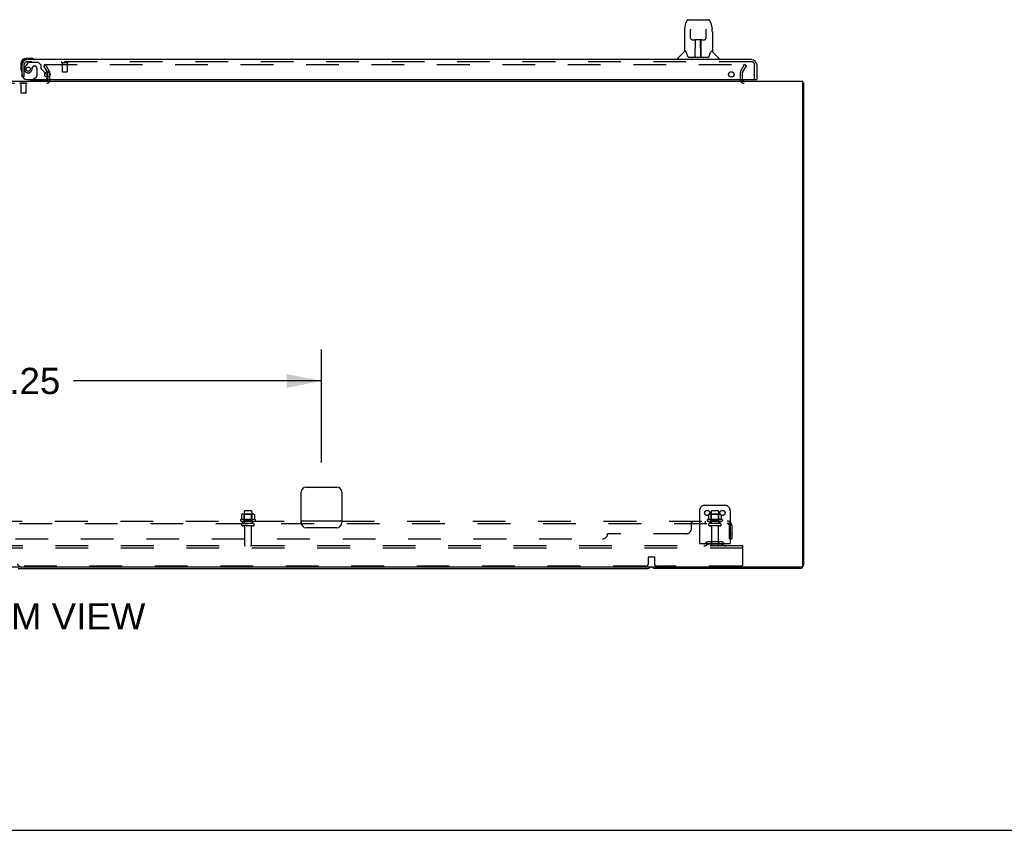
# Model space of a CAD drawing. Header units: inches. Extents: x 0 to 293, y 0 to 190.
# Tile 4 of 68: x 102 to 150, y 0 to 40. Entities that reach past the tile are written whole.
import ezdxf

# ---------------------------------------------------------------- set-up
doc = ezdxf.new("R2010")
doc.units = ezdxf.units.IN
doc.header["$LTSCALE"] = 16.12069
doc.header["$MEASUREMENT"] = 0
doc.linetypes.add('HIDDEN', pattern=[0.2, 0.1, -0.1])
doc.layers.get('0').update_dxf_attribs({"linetype": 'CONTINUOUS'})
for name, color, linetype in [('DEFAULT_2', 8, 'HIDDEN'), ('DIMENSIONS', 7, 'CONTINUOUS'), ('RIGHTHAND_DOOR_ASSEMBLY', 7, 'CONTINUOUS'), ('SUBPANEL', 7, 'CONTINUOUS')]:
    doc.layers.add(name, color=color, linetype=linetype)
doc.styles.get("Standard").update_dxf_attribs({"font": 'arial.ttf'})
doc.dimstyles.new('DIMSTYLE_1', dxfattribs={"dimtxt": 1.293103, "dimasz": 1.724138, "dimexe": 0.09, "dimexo": 0.07, "dimgap": 0.0375, "dimtad": 0, "dimtih": 1, "dimtoh": 1, "dimzin": 4, "dimdsep": 46, "dimtxsty": 'Standard', "dimblk": '_FILLED', "dimblk1": '_FILLED', "dimblk2": '_FILLED', "dimcen": 0.09, "dimadec": 3, "dimazin": 1, "dimtfac": 1, "dimtdec": 3, "dimtofl": 0, "dimtmove": 0, "dimatfit": 3, "dimldrblk": '_FILLED', "dimfxl": 0, "dimtolj": 1, "dimtzin": 4, "dimarcsym": 0})

# ---------------------------------------------------------------- blocks, each defined once
blk = doc.blocks.new('_FILLED')
at = {"color": 0, "linetype": 'ByBlock'}
blk.add_solid([(0, 0), (-1, 0.2), (-1, -0.2)], dxfattribs=at)
blk = doc.blocks.new('*D14')
at = {"layer": 'DIMENSIONS', "color": 2, "linetype": 'Continuous'}
for p, q in [((86.183, 18.112), (86.183, 23.688)), ((116.433, 18.112), (116.433, 23.688)), ((86.183, 22.136), (98.403, 22.136)), ((116.433, 22.136), (104.214, 22.136))]:
    blk.add_line(p, q, dxfattribs=at)
at = {"layer": 'DIMENSIONS', "color": 2, "linetype": 'Continuous', "xscale": 1.724137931, "yscale": 1.724137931, "zscale": 1.724137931, "rotation": 180}
blk.add_blockref('_FILLED', (86.183, 22.136), dxfattribs=at)
at = {"layer": 'DIMENSIONS', "color": 2, "linetype": 'Continuous', "xscale": 1.724137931, "yscale": 1.724137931, "zscale": 1.724137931}
blk.add_blockref('_FILLED', (116.433, 22.136), dxfattribs=at)
at = {"layer": 'DIMENSIONS', "color": 2, "linetype": 'Continuous', "insert": (101.308, 22.782), "char_height": 1.2931, "width": 4.51865, "attachment_point": 2, "line_spacing_factor": 0.9}
blk.add_mtext('30.25', dxfattribs=at)

msp = doc.modelspace()

# ---------------------------------------------------------------- linework, layer by layer
at = {"color": 3, "linetype": 'Continuous'}
for p, q in [((62.485, 36.905), (140.131, 36.905)), ((102.954, 37.103), (102.954, 37.309)), ((140.131, 36.905), (140.131, 13.017)), ((140.183, 36.801), (140.183, 13.094)), ((115.433, 15.155), (115.433, 16.655)), ((115.683, 16.905), (117.183, 16.905)), ((117.433, 16.655), (117.433, 15.155)), ((117.183, 14.905), (115.683, 14.905)), ((140.071, 12.957), (62.545, 12.957)), ((139.994, 12.905), (132.872, 12.905))]:
    msp.add_line(p, q, dxfattribs=at)
at = {"color": 7, "linetype": 'Continuous'}
for p, q in [((140.143, 36.833), (140.131, 36.824)), ((140.131, 36.801), (140.183, 36.801)), ((101.497, 12.905), (132.494, 12.905)), ((0, 0), (293.103, 0))]:
    msp.add_line(p, q, dxfattribs=at)
at = {"color": 3, "linetype": 'Continuous'}
for points in [[(140.143, 36.833), (140.145, 36.831), (140.147, 36.829), (140.149, 36.827), (140.152, 36.825), (140.155, 36.824), (140.158, 36.822), (140.161, 36.821)], [(140.161, 36.821), (140.166, 36.818), (140.169, 36.816), (140.172, 36.815), (140.174, 36.813), (140.176, 36.812), (140.179, 36.81), (140.18, 36.808), (140.181, 36.807), (140.182, 36.805), (140.183, 36.804), (140.183, 36.802), (140.183, 36.801)]]:
    msp.add_lwpolyline(points, dxfattribs=at)
for centre, radius, start, end in [((137.247, 36.99), 0.085, 184.0481, 270), ((139.994, 36.716), 0.189, 38.2806, 43.5127), ((115.683, 16.655), 0.25, 90, 180), ((117.183, 16.655), 0.25, 0, 90), ((115.683, 15.155), 0.25, 180, 270), ((117.183, 15.155), 0.25, 270, 360), ((132.872, 13.094), 0.189, 226.4963, 270), ((139.994, 13.094), 0.189, 270, 360), ((140.071, 13.017), 0.06, 270, 360)]:
    msp.add_arc(centre, radius, start, end, dxfattribs=at)
at = {"color": 7, "linetype": 'Continuous'}
msp.add_arc((132.494, 13.094), 0.189, 270, 313.4203, dxfattribs=at)
at = {"layer": 'DEFAULT_2', "color": 8, "linetype": 'HIDDEN'}
for p, q in [((102.844, 37.717), (102.754, 37.665)), ((102.95, 37.326), (102.754, 37.665)), ((102.777, 37.717), (137.227, 37.717)), ((103.04, 37.378), (102.844, 37.717)), ((137.077, 37.378), (137.273, 37.717)), ((137.167, 37.326), (137.363, 37.665)), ((137.363, 37.665), (137.273, 37.717)), ((102.954, 36.957), (102.954, 37.103)), ((103.058, 36.955), (103.058, 37.309)), ((137.058, 37.309), (137.058, 36.99)), ((137.162, 37.309), (137.162, 36.99)), ((99.712, 36.801), (102.904, 36.801)), ((101.574, 36.805), (101.574, 36.787)), ((101.911, 36.805), (101.574, 36.805)), ((101.911, 36.787), (101.574, 36.787)), ((101.618, 36.787), (101.618, 36.315)), ((101.866, 36.787), (101.866, 36.315)), ((101.911, 36.805), (101.911, 36.787)), ((101.628, 36.305), (101.618, 36.315)), ((101.866, 36.315), (101.618, 36.315)), ((101.856, 36.305), (101.628, 36.305)), ((101.856, 36.305), (101.866, 36.315)), ((135.308, 16.009), (136.308, 16.009)), ((112.49, 15.549), (112.49, 15.33)), ((113.064, 15.57), (112.553, 15.57)), ((112.625, 15.55), (112.605, 15.57)), ((112.621, 15.704), (112.621, 15.109)), ((112.992, 15.55), (112.625, 15.55)), ((112.625, 15.254), (112.625, 15.55)), ((112.966, 15.734), (112.651, 15.734)), ((112.992, 15.55), (113.012, 15.57)), ((112.992, 15.254), (112.992, 15.55)), ((112.996, 15.704), (112.996, 15.109)), ((113.127, 15.549), (113.127, 15.33)), ((135.058, 15.759), (135.058, 14.009)), ((135.49, 15.549), (135.49, 15.33)), ((136.064, 15.57), (135.553, 15.57)), ((135.625, 15.55), (135.605, 15.57)), ((135.621, 15.704), (135.621, 15.109)), ((135.992, 15.55), (135.625, 15.55)), ((135.625, 15.254), (135.625, 15.55)), ((135.966, 15.734), (135.651, 15.734)), ((135.992, 15.55), (136.012, 15.57)), ((135.992, 15.254), (135.992, 15.55)), ((135.996, 15.704), (135.996, 15.109)), ((136.127, 15.549), (136.127, 15.33)), ((136.558, 15.759), (136.558, 14.009)), ((113.164, 15.304), (112.453, 15.304)), ((112.474, 15.234), (113.143, 15.234)), ((113.066, 15.109), (112.551, 15.109)), ((112.625, 15.254), (112.605, 15.234)), ((112.992, 15.254), (112.625, 15.254)), ((112.992, 15.254), (113.012, 15.234)), ((136.164, 15.304), (135.453, 15.304)), ((135.474, 15.234), (136.143, 15.234)), ((136.066, 15.109), (135.551, 15.109)), ((135.625, 15.254), (135.605, 15.234)), ((135.992, 15.254), (135.625, 15.254)), ((135.992, 15.254), (136.012, 15.234)), ((113.066, 14.999), (112.551, 14.999)), ((112.643, 14.936), (112.643, 14.039)), ((112.973, 14.936), (112.973, 14.039)), ((136.066, 14.999), (135.551, 14.999)), ((135.643, 14.936), (135.643, 14.039)), ((135.973, 14.936), (135.973, 14.039)), ((136.558, 14.113), (135.058, 14.113)), ((135.401, 14.181), (135.333, 14.132)), ((135.462, 14.097), (135.394, 14.048)), ((136.149, 14.203), (135.468, 14.203)), ((136.149, 14.099), (135.468, 14.099)), ((135.633, 14.203), (135.633, 14.099)), ((135.983, 14.203), (135.983, 14.099)), ((136.155, 14.097), (136.223, 14.048)), ((136.216, 14.181), (136.283, 14.132)), ((137.183, 14.009), (65.433, 14.009)), ((137.183, 13.905), (65.433, 13.905)), ((137.183, 13.905), (137.183, 14.009)), ((137.183, 13.071), (137.183, 13.905)), ((132.533, 13.134), (132.533, 13.459)), ((132.553, 13.479), (132.813, 13.479)), ((132.833, 13.459), (132.833, 13.134)), ((132.408, 13.009), (101.583, 13.009)), ((137.121, 13.009), (132.958, 13.009))]:
    msp.add_line(p, q, dxfattribs=at)
for points in [[(137.227, 37.717), (137.229, 37.717), (137.231, 37.717), (137.234, 37.716), (137.236, 37.716), (137.238, 37.715), (137.239, 37.714), (137.241, 37.712), (137.243, 37.711), (137.244, 37.709), (137.245, 37.707), (137.246, 37.706), (137.246, 37.704), (137.247, 37.702), (137.247, 37.7)], [(137.247, 37.7), (137.247, 37.7), (137.247, 37.698), (137.246, 37.696), (137.246, 37.694), (137.245, 37.692)], [(112.495, 15.558), (112.494, 15.557), (112.493, 15.556), (112.492, 15.555), (112.491, 15.553), (112.49, 15.552), (112.49, 15.55), (112.49, 15.549)], [(113.121, 15.558), (113.123, 15.557), (113.124, 15.556), (113.125, 15.555), (113.126, 15.553), (113.127, 15.552), (113.127, 15.55), (113.127, 15.549)], [(135.495, 15.558), (135.494, 15.557), (135.493, 15.556), (135.492, 15.555), (135.491, 15.553), (135.49, 15.552), (135.49, 15.55), (135.49, 15.549)], [(136.121, 15.558), (136.123, 15.557), (136.124, 15.556), (136.125, 15.555), (136.126, 15.553), (136.127, 15.552), (136.127, 15.55), (136.127, 15.549)], [(112.49, 15.33), (112.489, 15.329), (112.489, 15.328), (112.489, 15.327), (112.489, 15.326), (112.488, 15.325), (112.488, 15.325), (112.488, 15.324), (112.487, 15.324), (112.487, 15.324), (112.487, 15.323), (112.486, 15.323), (112.486, 15.323), (112.486, 15.322), (112.485, 15.322), (112.485, 15.322), (112.485, 15.322), (112.484, 15.322), (112.484, 15.322)], [(113.133, 15.322), (113.132, 15.322), (113.132, 15.322), (113.132, 15.322), (113.132, 15.322), (113.131, 15.322), (113.131, 15.323), (113.131, 15.323), (113.13, 15.323), (113.13, 15.324), (113.13, 15.324), (113.129, 15.324), (113.129, 15.325), (113.129, 15.325), (113.128, 15.326), (113.128, 15.327), (113.128, 15.328), (113.127, 15.329), (113.127, 15.33)], [(135.49, 15.33), (135.489, 15.329), (135.489, 15.328), (135.489, 15.327), (135.489, 15.326), (135.488, 15.325), (135.488, 15.325), (135.488, 15.324), (135.487, 15.324), (135.487, 15.324), (135.487, 15.323), (135.486, 15.323), (135.486, 15.323), (135.486, 15.322), (135.485, 15.322), (135.485, 15.322), (135.485, 15.322), (135.484, 15.322), (135.484, 15.322)], [(136.133, 15.322), (136.132, 15.322), (136.132, 15.322), (136.132, 15.322), (136.132, 15.322), (136.131, 15.322), (136.131, 15.323), (136.131, 15.323), (136.13, 15.323), (136.13, 15.324), (136.13, 15.324), (136.129, 15.324), (136.129, 15.325), (136.129, 15.325), (136.128, 15.326), (136.128, 15.327), (136.128, 15.328), (136.127, 15.329), (136.127, 15.33)]]:
    msp.add_lwpolyline(points, dxfattribs=at)
for centre in [(135.433, 15.634), (136.183, 15.634)]:
    msp.add_circle(centre, 0.128, dxfattribs=at)
for centre, radius, start, end in [((102.921, 37.309), 0.137, 0, 30), ((137.195, 37.309), 0.137, 150, 180), ((102.904, 36.955), 0.154, 270, 360), ((102.904, 36.955), 0.05, 270, 360), ((102.921, 37.309), 0.033, 0, 30), ((137.247, 36.99), 0.189, 180, 270), ((137.195, 37.309), 0.033, 150, 180), ((137.247, 36.99), 0.085, 180, 184.0481), ((135.308, 15.759), 0.25, 90, 180), ((136.308, 15.759), 0.25, 0, 90), ((112.553, 15.429), 0.141, 90, 113.95), ((112.651, 15.704), 0.03, 90, 180), ((112.966, 15.704), 0.03, 0, 90), ((113.064, 15.429), 0.141, 66.05, 90), ((135.553, 15.429), 0.141, 90, 113.95), ((135.651, 15.704), 0.03, 90, 180), ((135.966, 15.704), 0.03, 0, 90), ((136.064, 15.429), 0.141, 66.05, 90), ((112.474, 15.272), 0.0384, 124.4497, 270), ((112.808, 14.704), 0.698, 117.6814, 120.6631), ((112.551, 15.054), 0.055, 90, 270), ((113.066, 15.054), 0.055, 270, 90), ((112.808, 14.704), 0.698, 59.3369, 62.3186), ((113.143, 15.272), 0.0384, 270, 55.5503), ((135.474, 15.272), 0.0384, 124.4497, 270), ((135.808, 14.704), 0.698, 117.6814, 120.6631), ((135.551, 15.054), 0.055, 90, 270), ((136.066, 15.054), 0.055, 270, 90), ((135.808, 14.704), 0.698, 59.3369, 62.3186), ((136.143, 15.272), 0.0384, 270, 55.5503), ((112.581, 14.936), 0.0625, 0, 90), ((113.036, 14.936), 0.0625, 90, 180), ((135.581, 14.936), 0.0625, 0, 90), ((136.036, 14.936), 0.0625, 90, 180), ((135.273, 14.217), 0.104, 270, 305.7539), ((135.468, 14.089), 0.114, 90, 125.7539), ((135.468, 14.089), 0.01, 90, 125.7539), ((136.149, 14.089), 0.114, 54.2461, 90), ((136.149, 14.089), 0.01, 54.2461, 90), ((136.344, 14.217), 0.104, 234.2461, 270), ((112.673, 14.039), 0.03, 180, 270), ((112.943, 14.039), 0.03, 270, 360), ((135.273, 14.217), 0.208, 270, 305.7539), ((135.673, 14.039), 0.03, 180, 270), ((135.943, 14.039), 0.03, 270, 360), ((136.344, 14.217), 0.208, 234.2461, 270), ((101.583, 13.134), 0.125, 180, 270), ((132.408, 13.134), 0.125, 270, 360), ((132.553, 13.459), 0.02, 90, 180), ((132.813, 13.459), 0.02, 0, 90), ((132.958, 13.134), 0.125, 180, 270), ((137.121, 13.071), 0.0625, 270, 360)]:
    msp.add_arc(centre, radius, start, end, dxfattribs=at)
at = {"layer": 'RIGHTHAND_DOOR_ASSEMBLY', "color": 7, "linetype": 'Continuous'}
for p, q in [((134.322, 39.471), (134.387, 39.777)), ((134.511, 39.931), (135.395, 39.931)), ((134.598, 39.931), (134.596, 39.931)), ((135.395, 39.931), (135.481, 39.931)), ((135.605, 39.777), (135.67, 39.471)), ((134.307, 39.329), (134.307, 38.357)), ((134.608, 39.457), (134.608, 39.454)), ((134.608, 39.454), (134.608, 39.451)), ((134.608, 39.451), (134.608, 39.446)), ((134.608, 39.446), (134.608, 39.439)), ((134.608, 39.439), (134.609, 39.433)), ((134.611, 39.308), (134.609, 39.433)), ((134.616, 39.025), (134.611, 39.308)), ((135.376, 39.025), (135.383, 39.438)), ((135.383, 39.438), (135.384, 39.446)), ((135.384, 39.446), (135.384, 39.451)), ((135.675, 39.441), (135.67, 39.471)), ((135.685, 39.328), (135.685, 38.357)), ((134.616, 39.025), (134.617, 39.012)), ((134.696, 38.947), (134.816, 38.947)), ((134.847, 38.101), (134.861, 38.948)), ((134.852, 38.948), (135.14, 38.948)), ((134.854, 38.532), (134.854, 38.948)), ((134.86, 38.892), (134.854, 38.892)), ((135.122, 38.081), (135.107, 38.948)), ((135.108, 38.892), (135.138, 38.892)), ((135.112, 38.948), (135.112, 38.892)), ((135.138, 38.081), (135.138, 38.948)), ((135.176, 38.947), (135.296, 38.947)), ((134.301, 38.351), (134.004, 38.053)), ((134.38, 38.357), (134.307, 38.357)), ((134.377, 38.357), (134.383, 38.346)), ((134.858, 38.723), (134.854, 38.723)), ((134.857, 38.711), (134.854, 38.711)), ((135.138, 38.723), (135.111, 38.723)), ((135.138, 38.711), (135.111, 38.711)), ((135.115, 38.483), (135.138, 38.483)), ((135.138, 38.479), (135.115, 38.479)), ((135.609, 38.346), (135.614, 38.355)), ((135.685, 38.357), (135.612, 38.357)), ((135.691, 38.351), (135.988, 38.053)), ((102.143, 38.023), (101.886, 38.023)), ((101.93, 37.963), (101.886, 37.963)), ((102.181, 38.02), (102.143, 38.023)), ((102.278, 37.976), (102.272, 37.978)), ((133.992, 37.963), (133.992, 38.025)), ((134.443, 38.192), (134.457, 38.145)), ((134.457, 38.145), (134.46, 38.136)), ((134.51, 38.081), (135.482, 38.081)), ((134.848, 38.153), (134.847, 38.127)), ((134.854, 38.081), (134.854, 38.085)), ((135.121, 38.127), (135.121, 38.153)), ((135.532, 38.135), (135.534, 38.145)), ((136, 37.963), (136, 38.025)), ((101.623, 37.76), (101.623, 37.504)), ((101.623, 37.504), (101.626, 37.466)), ((101.668, 37.375), (101.67, 37.368)), ((102.194, 36.984), (102.125, 36.944)), ((102.125, 36.905), (102.125, 36.944)), ((102.826, 37.312), (102.883, 37.255)), ((102.912, 37.184), (102.912, 37.103)), ((137.851, 36.984), (137.871, 36.984))]:
    msp.add_line(p, q, dxfattribs=at)
at = {"layer": 'RIGHTHAND_DOOR_ASSEMBLY', "color": 3, "linetype": 'Continuous'}
for p, q in [((137.624, 37.963), (101.93, 37.963)), ((101.683, 37.109), (101.683, 37.716)), ((137.871, 37.716), (137.871, 36.984)), ((101.933, 36.984), (137.851, 36.984))]:
    msp.add_line(p, q, dxfattribs=at)
at = {"layer": 'RIGHTHAND_DOOR_ASSEMBLY', "color": 8, "linetype": 'HIDDEN'}
for p, q in [((137.624, 37.859), (101.93, 37.859)), ((102.028, 37.838), (102.479, 37.838)), ((102.605, 37.712), (102.479, 37.838)), ((101.787, 37.109), (101.787, 37.716)), ((101.963, 37.804), (101.862, 37.66)), ((102.184, 37.548), (102.184, 37.559)), ((102.315, 37.646), (102.282, 37.646)), ((102.413, 37.548), (102.413, 37.168)), ((102.605, 37.712), (102.605, 37.533)), ((102.664, 37.474), (102.826, 37.312)), ((103.645, 37.816), (103.929, 37.816)), ((103.663, 37.816), (103.663, 37.369)), ((103.673, 37.359), (103.901, 37.359)), ((103.911, 37.816), (103.911, 37.369)), ((137.767, 36.984), (137.767, 37.716)), ((101.787, 37.109), (101.683, 37.109)), ((102.755, 36.905), (102.125, 36.905)), ((102.194, 36.984), (102.364, 37.082)), ((102.912, 37.103), (102.912, 37.062))]:
    msp.add_line(p, q, dxfattribs=at)
at = {"layer": 'RIGHTHAND_DOOR_ASSEMBLY', "color": 7, "linetype": 'Continuous'}
for points in [[(134.511, 39.931), (134.508, 39.931), (134.494, 39.93), (134.482, 39.926), (134.469, 39.921), (134.458, 39.915), (134.448, 39.907), (134.438, 39.898), (134.43, 39.888), (134.423, 39.877), (134.417, 39.866), (134.411, 39.854), (134.405, 39.84), (134.4, 39.825), (134.395, 39.808), (134.39, 39.79), (134.387, 39.777)], [(135.605, 39.777), (135.602, 39.79), (135.597, 39.809), (135.592, 39.825), (135.587, 39.84), (135.581, 39.854), (135.575, 39.866), (135.568, 39.878), (135.561, 39.888), (135.553, 39.898), (135.544, 39.907), (135.533, 39.915), (135.522, 39.922), (135.51, 39.927), (135.497, 39.93), (135.483, 39.931), (135.481, 39.931)], [(134.322, 39.471), (134.316, 39.441), (134.311, 39.401), (134.308, 39.361), (134.307, 39.329)], [(134.608, 39.46), (134.608, 39.46), (134.608, 39.46), (134.608, 39.46), (134.608, 39.46), (134.608, 39.459), (134.608, 39.458), (134.608, 39.457)], [(135.384, 39.451), (135.384, 39.454), (135.384, 39.456), (135.384, 39.457), (135.384, 39.458), (135.384, 39.459), (135.384, 39.46), (135.384, 39.46)], [(135.685, 39.328), (135.684, 39.362), (135.681, 39.401), (135.675, 39.441)], [(134.617, 39.012), (134.62, 38.999), (134.626, 38.988), (134.633, 38.977), (134.642, 38.968), (134.652, 38.96), (134.663, 38.954), (134.674, 38.95), (134.686, 38.948), (134.695, 38.947)], [(134.816, 38.947), (134.82, 38.947), (134.828, 38.947), (134.837, 38.948)], [(134.837, 38.948), (134.845, 38.948), (134.852, 38.948)], [(135.14, 38.948), (135.148, 38.948), (135.156, 38.948)], [(135.156, 38.948), (135.164, 38.947), (135.173, 38.947), (135.176, 38.947)], [(135.297, 38.947), (135.307, 38.948), (135.319, 38.95), (135.33, 38.955), (135.341, 38.961), (135.351, 38.969), (135.36, 38.978), (135.367, 38.989), (135.372, 39.001), (135.375, 39.013), (135.376, 39.025)], [(134.383, 38.346), (134.396, 38.318), (134.411, 38.282), (134.427, 38.24), (134.443, 38.192)], [(135.534, 38.145), (135.549, 38.191), (135.564, 38.238), (135.58, 38.281), (135.595, 38.317), (135.609, 38.346)], [(134.46, 38.136), (134.465, 38.123), (134.47, 38.113), (134.475, 38.104)], [(134.475, 38.104), (134.48, 38.097), (134.486, 38.091), (134.493, 38.086), (134.5, 38.083), (134.507, 38.081), (134.51, 38.081)], [(135.482, 38.081), (135.484, 38.081), (135.492, 38.082), (135.499, 38.086), (135.506, 38.091), (135.511, 38.097), (135.517, 38.104)], [(135.517, 38.104), (135.522, 38.112), (135.527, 38.123), (135.532, 38.135)]]:
    msp.add_lwpolyline(points, dxfattribs=at)
at = {"layer": 'RIGHTHAND_DOOR_ASSEMBLY', "color": 8, "linetype": 'HIDDEN'}
msp.add_circle((101.987, 37.496), 0.101, dxfattribs=at)
at = {"layer": 'RIGHTHAND_DOOR_ASSEMBLY', "color": 3, "linetype": 'Continuous'}
for centre in [(102.933, 37.234), (136.621, 37.234)]:
    msp.add_circle(centre, 0.133, dxfattribs=at)
at = {"layer": 'RIGHTHAND_DOOR_ASSEMBLY', "color": 7, "linetype": 'Continuous'}
for centre, radius, start, end in [((134.315, 38.337), 0.0197, 97.5, 135), ((135.677, 38.337), 0.0197, 45, 82.5), ((101.886, 37.76), 0.263, 90, 180), ((101.886, 37.76), 0.203, 90, 180), ((102.143, 37.773), 0.25, 59.1101, 90), ((102.263, 37.978), 0.015, 270, 353.6204), ((102.263, 37.975), 0.015, 6.3796, 59.1101), ((134.031, 38.025), 0.0394, 135, 180), ((134.866, 38.101), 0.0197, 179, 269.9232), ((135.102, 38.101), 0.0197, 270.0771, 1), ((135.96, 38.025), 0.0394, 0, 45), ((101.873, 37.504), 0.25, 180, 210.8899), ((101.672, 37.383), 0.015, 210.8899, 263.6204), ((101.668, 37.383), 0.015, 276.3796, 360), ((102.755, 37.062), 0.157, 270, 280.1104), ((102.755, 37.062), 0.157, 291.3822, 330.1697), ((102.812, 37.184), 0.1, 0, 45)]:
    msp.add_arc(centre, radius, start, end, dxfattribs=at)
at = {"layer": 'RIGHTHAND_DOOR_ASSEMBLY', "color": 3, "linetype": 'Continuous'}
for centre, radius, start, end in [((101.93, 37.716), 0.246, 90, 180), ((137.624, 37.716), 0.246, 0, 90), ((101.933, 37.234), 0.25, 180, 270)]:
    msp.add_arc(centre, radius, start, end, dxfattribs=at)
at = {"layer": 'RIGHTHAND_DOOR_ASSEMBLY', "color": 8, "linetype": 'HIDDEN'}
for centre, radius, start, end in [((101.93, 37.716), 0.142, 90, 180), ((102.028, 37.759), 0.079, 90, 144.9), ((103.645, 37.837), 0.0215, 90, 270), ((103.929, 37.837), 0.0215, 270, 90), ((137.624, 37.716), 0.142, 0, 90), ((101.987, 37.496), 0.187, 163.1561, 342.1518), ((102.178, 37.438), 0.386, 144.9, 163.1561), ((101.792, 37.559), 0.393, 342.0702, 358.3395), ((102.282, 37.548), 0.098, 90, 180), ((102.315, 37.548), 0.098, 0, 90), ((102.644, 37.533), 0.039, 180, 248.3904), ((102.593, 37.404), 0.1, 45, 68.3904), ((103.673, 37.369), 0.01, 180, 270), ((103.901, 37.369), 0.01, 270, 360), ((102.313, 37.168), 0.1, 300.092, 360), ((102.755, 37.062), 0.157, 280.1104, 291.3822), ((102.755, 37.062), 0.157, 330.1697, 360)]:
    msp.add_arc(centre, radius, start, end, dxfattribs=at)
at = {"layer": 'RIGHTHAND_DOOR_ASSEMBLY', "color": 7, "linetype": 'Continuous'}
for centre, start_param, end_param in [((134.846, 38.12), -2.940151, -2.835574), ((135.122, 38.12), -3.447611, -3.141593)]:
    msp.add_ellipse(centre, major_axis=(0, 0.0394), ratio=1, start_param=start_param, end_param=end_param, dxfattribs=at)
at = {"layer": 'SUBPANEL', "color": 8, "linetype": 'HIDDEN'}
for p, q in [((66.09, 15.109), (136.527, 15.109)), ((87.183, 15.234), (115.433, 15.234)), ((112.558, 15.109), (112.558, 15.234)), ((113.058, 15.109), (113.058, 15.234)), ((117.433, 15.234), (136.527, 15.234)), ((134.652, 14.859), (134.652, 15.18)), ((134.688, 15.109), (134.688, 15.234)), ((135.049, 15.234), (135.049, 15.109)), ((135.33, 15.234), (135.33, 15.109)), ((135.558, 15.234), (135.558, 15.109)), ((136.058, 15.234), (136.058, 15.109)), ((136.566, 15.18), (136.486, 15.083)), ((136.527, 15.109), (136.527, 15.234)), ((136.527, 15.165), (136.527, 15.169)), ((134.402, 14.609), (130.527, 14.609)), ((136.527, 14.359), (136.527, 14.997)), ((136.527, 14.609), (136.652, 14.609)), ((136.652, 14.997), (136.652, 14.359)), ((72.34, 14.359), (130.277, 14.359)), ((136.527, 14.359), (136.652, 14.359))]:
    msp.add_line(p, q, dxfattribs=at)
at = {"layer": 'SUBPANEL', "color": 3, "linetype": 'Continuous'}
msp.add_line((117.433, 15.234), (115.433, 15.234), dxfattribs=at)
at = {"layer": 'SUBPANEL', "color": 8, "linetype": 'HIDDEN'}
for points in [[(134.652, 15.18), (134.654, 15.182), (134.656, 15.185), (134.657, 15.188), (134.659, 15.192), (134.661, 15.195), (134.663, 15.199), (134.666, 15.207)], [(134.652, 15.083), (134.654, 15.083), (134.656, 15.083), (134.658, 15.083), (134.66, 15.083), (134.661, 15.084), (134.663, 15.085), (134.665, 15.086), (134.666, 15.087), (134.668, 15.089), (134.669, 15.091)], [(134.654, 15.083), (134.656, 15.083), (134.658, 15.083), (134.66, 15.083)], [(134.665, 15.086), (134.666, 15.087), (134.668, 15.089), (134.669, 15.091), (134.671, 15.093), (134.672, 15.095), (134.675, 15.099)], [(134.666, 15.207), (134.668, 15.211), (134.669, 15.215)], [(134.669, 15.215), (134.671, 15.218), (134.673, 15.221), (134.674, 15.224), (134.676, 15.227), (134.678, 15.229), (134.68, 15.231), (134.682, 15.233), (134.684, 15.233), (134.686, 15.234), (134.688, 15.234)], [(134.674, 15.224), (134.676, 15.227), (134.678, 15.229), (134.68, 15.231), (134.682, 15.233), (134.684, 15.233), (134.686, 15.234), (134.688, 15.234)], [(134.675, 15.099), (134.676, 15.101), (134.678, 15.103), (134.68, 15.105), (134.681, 15.106), (134.683, 15.107), (134.684, 15.108), (134.686, 15.109), (134.688, 15.109)], [(134.678, 15.103), (134.68, 15.105), (134.681, 15.106), (134.683, 15.107), (134.684, 15.108), (134.686, 15.109), (134.688, 15.109)], [(136.486, 15.083), (136.487, 15.083), (136.488, 15.083), (136.489, 15.083), (136.49, 15.083), (136.491, 15.084), (136.493, 15.085), (136.494, 15.086), (136.496, 15.087), (136.498, 15.089), (136.5, 15.091), (136.504, 15.095)], [(136.527, 15.169), (136.527, 15.169), (136.527, 15.169), (136.527, 15.168), (136.527, 15.168), (136.527, 15.168), (136.527, 15.167), (136.527, 15.166), (136.527, 15.166), (136.527, 15.165), (136.527, 15.164), (136.527, 15.164), (136.526, 15.163), (136.526, 15.162), (136.526, 15.161), (136.526, 15.161), (136.526, 15.16), (136.526, 15.159), (136.525, 15.158), (136.525, 15.157), (136.525, 15.157), (136.525, 15.156), (136.525, 15.155), (136.524, 15.154), (136.524, 15.153), (136.524, 15.153), (136.524, 15.152), (136.524, 15.151), (136.523, 15.15), (136.523, 15.149), (136.523, 15.148), (136.523, 15.147), (136.522, 15.147), (136.522, 15.146), (136.522, 15.145), (136.522, 15.144), (136.521, 15.143), (136.521, 15.142), (136.521, 15.141), (136.52, 15.14), (136.52, 15.139), (136.52, 15.138), (136.519, 15.138), (136.519, 15.137), (136.519, 15.136), (136.518, 15.135), (136.518, 15.134), (136.518, 15.133), (136.517, 15.132), (136.517, 15.131), (136.516, 15.129), (136.516, 15.128), (136.516, 15.127), (136.515, 15.126), (136.515, 15.125), (136.514, 15.124), (136.514, 15.123), (136.513, 15.122), (136.513, 15.121), (136.513, 15.121), (136.512, 15.12), (136.512, 15.119), (136.511, 15.118), (136.511, 15.117), (136.51, 15.116), (136.51, 15.115), (136.51, 15.114), (136.509, 15.114), (136.509, 15.113), (136.508, 15.112), (136.508, 15.111), (136.508, 15.111), (136.507, 15.11), (136.507, 15.109), (136.506, 15.109), (136.506, 15.108), (136.506, 15.107), (136.505, 15.107), (136.505, 15.106), (136.505, 15.106), (136.504, 15.105), (136.504, 15.105), (136.504, 15.105)], [(136.504, 15.095), (136.506, 15.097), (136.508, 15.099), (136.511, 15.101), (136.513, 15.103), (136.516, 15.105), (136.519, 15.106), (136.521, 15.107), (136.523, 15.108), (136.525, 15.109), (136.527, 15.109)], [(136.504, 15.105), (136.504, 15.105), (136.504, 15.105), (136.504, 15.105), (136.504, 15.105), (136.505, 15.105), (136.505, 15.106), (136.505, 15.106), (136.506, 15.107), (136.506, 15.107), (136.506, 15.108), (136.507, 15.108), (136.507, 15.109)], [(136.551, 15.203), (136.548, 15.211), (136.546, 15.215), (136.544, 15.218), (136.543, 15.221), (136.541, 15.224), (136.539, 15.227), (136.537, 15.229), (136.535, 15.231), (136.533, 15.233), (136.531, 15.233), (136.529, 15.234), (136.527, 15.234)], [(136.566, 15.18), (136.563, 15.182), (136.561, 15.185), (136.559, 15.188), (136.557, 15.192), (136.555, 15.195), (136.553, 15.199), (136.551, 15.203)]]:
    msp.add_lwpolyline(points, dxfattribs=at)
for centre, radius, start, end in [((136.415, 14.997), 0.237, 0, 90), ((136.415, 14.997), 0.112, 0, 90), ((130.277, 14.609), 0.25, 270, 360), ((134.402, 14.859), 0.25, 270, 360)]:
    msp.add_arc(centre, radius, start, end, dxfattribs=at)

# ---------------------------------------------------------------- texts
at = {"layer": 'DIMENSIONS', "color": 2, "linetype": 'Continuous', "insert": (101.335, 11.187), "char_height": 1.2931, "width": 12.81566, "attachment_point": 2, "line_spacing_factor": 0.9}
msp.add_mtext('BOTTOM VIEW', dxfattribs=at)

# ---------------------------------------------------------------- dimensions: what is measured, and where the dimension line sits
at = {"layer": 'DIMENSIONS', "color": 2, "linetype": 'Continuous'}
dim = msp.add_linear_dim(base=(116.433, 22.136), p1=(86.183, 18.042), p2=(116.433, 18.042), dimstyle='DIMSTYLE_1', dxfattribs=at)
dim.commit()
dim.dimension.update_dxf_attribs({"geometry": '*D14', "text_midpoint": (101.31, 22.129), "dimtype": 160})

doc.saveas('drawing.dxf')
